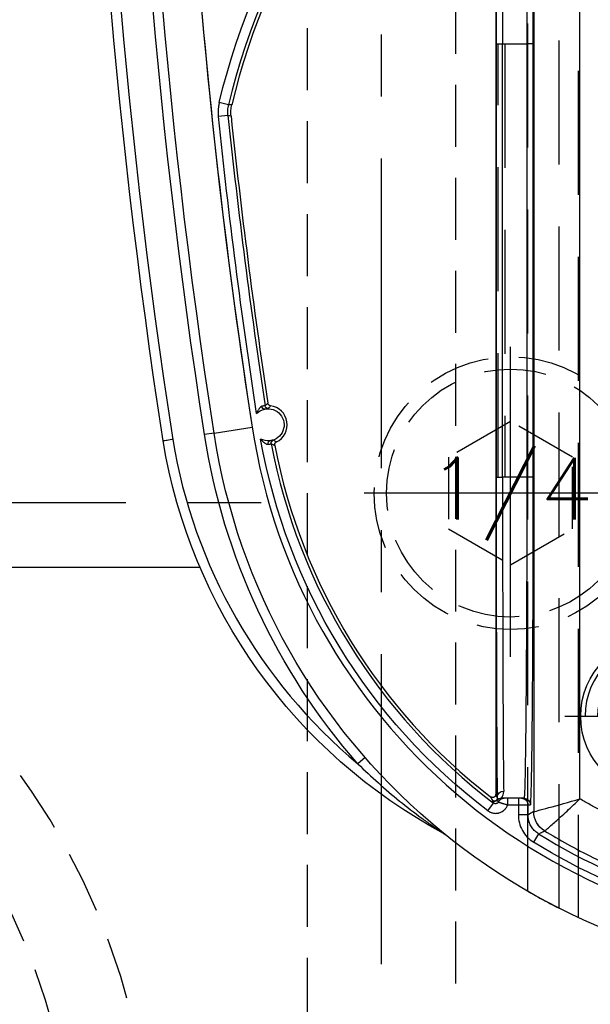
# Model space of a CAD drawing. Extents: x 2651 to 7771, y -1163 to 1075.
# Tile 78 of 256: x 4195 to 4218, y 25 to 65. Entities that reach past the tile are written whole.
import ezdxf
from ezdxf.enums import TextEntityAlignment as Align

# ---------------------------------------------------------------- set-up
doc = ezdxf.new("R2010")
doc.units = 0
doc.header["$LTSCALE"] = 10
for name, pattern in [('CENTER', [2, 1.25, -0.25, 0.25, -0.25]), ('DASHED', [0.75, 0.5, -0.25]), ('HIDDEN', [0.375, 0.25, -0.125])]:
    doc.linetypes.add(name, pattern=pattern)
doc.layers.get('0').update_dxf_attribs({"linetype": 'CONTINUOUS'})
doc.layers.get('Defpoints').update_dxf_attribs({"linetype": 'CONTINUOUS'})
for name, color, linetype in [('1', 7, 'CONTINUOUS'), ('111', 7, 'CONTINUOUS'), ('CEN', 1, 'CENTER'), ('COOL', 150, 'HIDDEN'), ('DIM', 3, 'CONTINUOUS'), ('HIDDEN', 6, 'HIDDEN'), ('PART', 7, 'CONTINUOUS'), ('PIN', 3, 'CONTINUOUS'), ('TEXT', 4, 'CONTINUOUS')]:
    doc.layers.add(name, color=color, linetype=linetype)
doc.styles.get("Standard").update_dxf_attribs({"font": 'romans.shx'})
doc.dimstyles.new('MM& INCH5', dxfattribs={"dimtxt": 5, "dimasz": 2.5, "dimexe": 1, "dimexo": 0.5, "dimtad": 0, "dimrnd": 1.38778e-17, "dimzin": 9, "dimdsep": 46, "dimtxsty": 'Standard', "dimblk": 'CLOSED', "dimcen": 0, "dimclrd": 3, "dimclre": 3, "dimclrt": 3, "dimazin": 2, "dimtfac": 0.75, "dimtofl": 0, "dimtmove": 0, "dimatfit": 3, "dimfxl": 0, "dimtolj": 1, "dimarcsym": 0})

# ---------------------------------------------------------------- blocks, each defined once
blk = doc.blocks.new('DSD')
at = {"layer": '1', "color": 6, "linetype": 'DASHED'}
for p, q in [((499.908, 528.968), (499.908, 578.104)), ((500.665, 577.737), (500.665, 520.364)), ((501.927, 577.054), (501.927, 528.968)), ((501.705, 542.875), (501.705, 560.35)), ((501.705, 560.35), (501.71, 560.35)), ((502.862, 542.875), (502.862, 560.35)), ((503.121, 560.35), (503.121, 542.875)), ((501.705, 542.875), (501.71, 542.875))]:
    blk.add_line(p, q, dxfattribs=at)
at = {"layer": '1', "color": 252, "linetype": 'Continuous'}
for p, q in [((501.496, 574.742), (501.701, 575.072)), ((501.923, 573.972), (501.923, 573.563)), ((501.923, 573.972), (502.312, 573.972)), ((502.312, 573.563), (502.312, 573.972)), ((501.692, 529.457), (501.692, 573.842)), ((501.923, 573.563), (501.825, 573.563)), ((502.312, 573.563), (501.923, 573.563)), ((502.739, 573.563), (502.312, 573.563)), ((502.312, 573.304), (502.312, 573.563)), ((502.739, 573.563), (502.739, 573.304)), ((503.542, 573.806), (503.307, 573.496)), ((499.831, 573.329), (499.831, 529.985)), ((502.997, 573.304), (502.997, 573.304)), ((508.486, 571.66), (508.779, 571.916)), ((501.71, 560.35), (501.71, 542.875)), ((501.71, 560.35), (501.969, 560.35)), ((501.969, 560.35), (502.947, 560.35)), ((501.969, 542.875), (501.969, 560.35)), ((502.947, 560.35), (502.947, 542.875)), ((503.206, 560.35), (502.947, 560.35)), ((503.206, 542.875), (503.206, 560.35)), ((514.577, 558.576), (513.04, 558.338)), ((514.577, 558.576), (514.961, 558.635)), ((514.015, 545.765), (514.402, 545.806)), ((513.988, 545.333), (514.366, 545.244)), ((501.71, 542.875), (501.969, 542.875)), ((502.947, 542.875), (501.969, 542.875)), ((503.206, 542.875), (502.947, 542.875))]:
    blk.add_line(p, q, dxfattribs=at)
at = {"layer": '1', "color": 7, "linetype": 'Continuous'}
for p, q in [((502.084, 573.304), (502.182, 573.304)), ((502.182, 573.304), (502.312, 573.304)), ((502.312, 573.304), (502.739, 573.304)), ((503.184, 573.383), (503.184, 573.383)), ((503.222, 529.912), (503.222, 573.144))]:
    blk.add_line(p, q, dxfattribs=at)
at = {"layer": '1', "color": 7, "linetype": 'Continuous', "extrusion": (0, 0, -1)}
for centre, radius, start, end in [((-488.973, 554.617), 25.908, 90, 171.2121), ((-505.511, 575.062), 0.389, 298.2789, 308.9697), ((-494.894, 555.327), 22.022, 118.2789, 170.6823), ((-512.4, 558.239), 0.648, 257.9913, 83.582), ((-512.4, 558.239), 0.648, 83.582, 117.2699), ((-258.538, 518.994), 261.153, 171.21206, 188.78794), ((-258.538, 518.994), 259.08, 171.21206, 188.78794), ((-512.4, 558.239), 0.648, 224.5869, 257.9913)]:
    blk.add_arc(centre, radius, start, end, dxfattribs=at)
at = {"layer": '1', "color": 110, "linetype": 'Continuous'}
for centre, radius, start, end in [((488.973, 554.617), 24.354, 8.7879, 90), ((258.538, 518.994), 257.526, 0, 8.78794)]:
    blk.add_arc(centre, radius, start, end, dxfattribs=at)
at = {"layer": '1', "color": 252, "linetype": 'Continuous'}
for centre, radius, start, end in [((488.973, 554.617), 24.354, 8.7879, 90), ((488.973, 554.617), 23.702, 58.1066, 90), ((488.973, 554.617), 23.704, 10.6489, 52.7905), ((494.894, 555.327), 21.633, 9.3224, 50.071), ((258.538, 518.994), 260.764, 351.21206, 8.78754), ((258.538, 518.994), 257.526, 351.21206, 8.78794), ((258.538, 518.994), 256.876, 5.98213, 8.61664), ((487.959, 551.472), 26.743, 305.0137, 346.7286)]:
    blk.add_arc(centre, radius, start, end, dxfattribs=at)
at = {"layer": '1', "color": 252, "linetype": 'Continuous', "extrusion": (0, 0, -1)}
for centre, radius, start, end in [((-488.973, 554.617), 24.091, 90, 121.8934), ((-488.973, 554.617), 24.093, 127.2095, 169.9667), ((-488.973, 554.617), 26.297, 138.866, 171.2121), ((-258.538, 518.994), 259.469, 171.21206, 188.78794), ((-258.538, 518.994), 257.265, 171.32783, 174.01787), ((-487.959, 551.472), 27.132, 193.2714, 234.9863)]:
    blk.add_arc(centre, radius, start, end, dxfattribs=at)
at = {"layer": '1', "color": 7, "linetype": 'Continuous'}
for centre, radius, start, end in [((488.973, 554.617), 23.581, 10.8903, 52.1843), ((512.4, 558.239), 0.772, 116.1921, 262.3356), ((258.538, 518.994), 256.753, 5.9868, 8.59488), ((487.959, 551.472), 26.62, 305.5251, 346.6816)]:
    blk.add_arc(centre, radius, start, end, dxfattribs=at)
at = {"layer": '1', "color": 252, "linetype": 'Continuous', "extrusion": (0, 0, -1)}
for centre, major_axis, ratio, start_param, end_param in [((500.785, 573.842), (-0.443, 0.791), 0.99995, 1.060893, 2.0807), ((500.785, 573.842), (-0.118, -0.899), 0.999771, 3.562012, 4.581812), ((502.084, 573.563), (0, 0.259), 0.999962, 3.141593, 4.712389), ((502.182, 573.563), (0, -0.259), 0.999962, 0, 1.570796), ((502.879, 573.563), (0, 0.259), 0.999963, 2.022596, 3.141593), ((502.902, 573.269), (0.259, 0.005), 0.977776, 0.020814, 1.590695), ((502.984, 573.563), (0, 0.259), 0.999925, 2.300524, 3.141593), ((502.991, 573.547), (0.218, -0.14), 0.998355, 0.160221, 1.001184), ((502.997, 573.563), (0, 0.259), 0.999931, 2.334397, 3.141593), ((502.997, 573.563), (0.005, 0.259), 0.999933, 2.31657, 3.123682), ((503.273, 573.304), (0.116, 0.057), 0.999951, 4.330161, 5.824379), ((503.278, 573.294), (0.118, 0.053), 0.999958, 4.325735, 5.786411), ((512.141, 558.974), (0.065, 0.112), 0.999983, 0.861915, 2.279678), ((512.387, 557.46), (-0.0975, 0.0853), 0.999984, 0.869298, 2.272295)]:
    blk.add_ellipse(centre, major_axis=major_axis, ratio=ratio, start_param=start_param, end_param=end_param, dxfattribs=at)
at = {"layer": '1', "color": 252, "linetype": 'Continuous'}
for centre, start_param, end_param in [((503.149, 560.35), 4.712389, 6.07201), ((503.149, 542.875), 3.278184, 4.712389)]:
    blk.add_ellipse(centre, major_axis=(0, 13.213), ratio=0.004363, start_param=start_param, end_param=end_param, dxfattribs=at)
at = {"layer": '1', "color": 7, "linetype": 'Continuous', "extrusion": (0, 0, -1)}
for centre, major_axis, ratio, start_param, end_param in [((503.281, 573.288), (0.116, 0.057), 0.999951, 4.330388, 5.82471), ((512.313, 559.012), (0.014, -0.129), 0.659067, 4.660995, 6.277384), ((512.562, 557.479), (0.027, -0.127), 0.659458, 3.147397, 4.754006)]:
    blk.add_ellipse(centre, major_axis=major_axis, ratio=ratio, start_param=start_param, end_param=end_param, dxfattribs=at)
at = {"layer": '1', "color": 7, "linetype": 'Continuous'}
for centre, start_param, end_param in [((502.89, 560.35), 4.712389, 6.07201), ((502.89, 542.875), 3.278184, 4.712389)]:
    blk.add_ellipse(centre, major_axis=(0, 12.954), ratio=0.004451, start_param=start_param, end_param=end_param, dxfattribs=at)
at = {"layer": '1', "color": 252, "linetype": 'Continuous'}
for points, knots in [([(501.259, 574.615), (500.953, 574.798), (500.314, 575.179), (499.283, 575.713), (498.144, 576.236), (496.891, 576.727), (495.524, 577.173), (494.043, 577.554), (492.449, 577.849), (490.746, 578.051), (489.574, 578.077), (488.973, 578.091)], [0, 0, 0, 0, 0.082708, 0.172517, 0.269427, 0.373438, 0.484549, 0.602761, 0.728074, 0.860487, 1, 1, 1, 1]), ([(502.312, 573.972), (502.312, 574.082), (502.298, 574.19), (502.243, 574.402), (502.202, 574.506), (502.096, 574.696), (502.03, 574.786), (501.879, 574.944), (501.795, 575.013), (501.701, 575.072)], [0, 0, 0, 0, 0.25, 0.25, 0.5, 0.5, 0.75, 0.75, 1, 1, 1, 1]), ([(501.496, 574.742), (501.491, 574.739), (501.487, 574.737), (501.462, 574.723), (501.44, 574.712), (501.366, 574.672), (501.313, 574.644), (501.259, 574.615)], [0, 0, 0, 0, 0.053761, 0.053761, 0.326805, 0.326805, 1, 1, 1, 1]), ([(501.496, 574.742), (501.545, 574.707), (501.645, 574.637), (501.765, 574.494), (501.856, 574.331), (501.913, 574.154), (501.92, 574.032), (501.923, 573.972)], [0, 0, 0, 0, 0.195853, 0.3979, 0.6021, 0.804147, 1, 1, 1, 1]), ([(508.779, 571.916), (508.507, 572.176), (507.962, 572.695), (507.101, 573.423), (506.388, 573.974), (505.891, 574.333), (505.652, 574.499), (505.511, 574.596), (505.426, 574.654), (505.377, 574.687), (505.34, 574.711), (505.331, 574.717), (505.327, 574.72)], [0, 0, 0, 0, 0.250029, 0.500054, 0.750068, 0.85008, 0.910086, 0.946085, 0.967709, 0.980612, 0.990462, 1, 1, 1, 1]), ([(501.259, 574.615), (501.255, 574.613), (501.246, 574.61), (501.201, 574.575), (501.126, 574.511), (501.001, 574.405), (500.822, 574.247), (500.603, 574.05), (500.358, 573.825), (500.093, 573.577), (499.916, 573.41), (499.831, 573.329)], [0, 0, 0, 0, 0.084674, 0.168339, 0.249944, 0.371225, 0.500049, 0.615769, 0.750155, 0.878546, 1, 1, 1, 1]), ([(503.542, 573.806), (503.526, 573.818), (503.509, 573.829), (503.483, 573.845), (503.474, 573.85), (503.46, 573.857), (503.455, 573.859), (503.446, 573.864), (503.423, 573.874), (503.38, 573.89), (503.34, 573.899), (503.31, 573.905), (503.3, 573.906), (503.28, 573.909), (503.27, 573.91), (503.239, 573.911), (503.199, 573.911), (503.158, 573.907), (503.133, 573.902), (503.128, 573.901), (503.118, 573.899), (503.113, 573.898), (503.098, 573.894), (503.069, 573.886), (503.021, 573.869), (502.985, 573.85), (502.958, 573.835), (502.95, 573.829), (502.933, 573.818), (502.908, 573.8), (502.869, 573.767), (502.842, 573.738), (502.825, 573.718), (502.822, 573.714), (502.816, 573.706), (502.807, 573.693), (502.787, 573.664), (502.772, 573.637), (502.758, 573.61), (502.754, 573.601), (502.746, 573.582), (502.743, 573.572), (502.739, 573.563)], [0, 0, 0, 0, 0.0625, 0.0625, 0.09375, 0.09375, 0.109375, 0.109375, 0.125, 0.1875, 0.25, 0.25, 0.28125, 0.28125, 0.3125, 0.3125, 0.375, 0.4375, 0.4375, 0.453125, 0.453125, 0.46875, 0.46875, 0.5, 0.5625, 0.625, 0.625, 0.65625, 0.65625, 0.6875, 0.75, 0.8125, 0.8125, 0.828125, 0.828125, 0.84375, 0.875, 0.9375, 0.9375, 0.96875, 0.96875, 1, 1, 1, 1]), ([(501.691, 573.842), (501.68, 573.843), (501.437, 573.779), (500.728, 573.584), (500.276, 573.457), (499.831, 573.329)], [0, 0, 0, 0, 0.5, 0.5, 1, 1, 1, 1]), ([(501.969, 560.35), (501.969, 560.63), (501.969, 561.203), (501.97, 562.076), (501.972, 562.974), (501.975, 563.891), (501.978, 564.822), (501.982, 565.759), (501.986, 566.692), (501.992, 567.612), (501.998, 568.508), (502.005, 569.369), (502.012, 570.181), (502.02, 570.932), (502.029, 571.606), (502.039, 572.19), (502.049, 572.669), (502.06, 573.026), (502.072, 573.259), (502.08, 573.289), (502.084, 573.304)], [0, 0, 0, 0, 0.041403, 0.084471, 0.129205, 0.175604, 0.223668, 0.273397, 0.324791, 0.377851, 0.432575, 0.488964, 0.547018, 0.606736, 0.668119, 0.731167, 0.795879, 0.862255, 0.930296, 1, 1, 1, 1]), ([(502.084, 529.921), (502.082, 529.925), (502.077, 529.934), (502.071, 530.005), (502.064, 530.115), (502.058, 530.267), (502.052, 530.458), (502.046, 530.686), (502.041, 530.947), (502.035, 531.241), (502.03, 531.564), (502.025, 531.915), (502.021, 532.29), (502.016, 532.688), (502.012, 533.107), (502.008, 533.544), (502.004, 533.997), (502, 534.464), (501.996, 534.942), (501.993, 535.431), (501.99, 535.928), (501.987, 536.43), (501.985, 536.938), (501.982, 537.448), (501.98, 537.959), (501.978, 538.471), (501.976, 538.981), (501.974, 539.488), (501.973, 539.991), (501.972, 540.489), (501.971, 540.981), (501.97, 541.466), (501.969, 541.943), (501.969, 542.412), (501.969, 542.722), (501.969, 542.875)], [0, 0, 0, 0, 0.038023, 0.075563, 0.112621, 0.149196, 0.185289, 0.2209, 0.256028, 0.290673, 0.324837, 0.358517, 0.391715, 0.424431, 0.456664, 0.488415, 0.519683, 0.550468, 0.580772, 0.610592, 0.63993, 0.668786, 0.697159, 0.72505, 0.752458, 0.779383, 0.805826, 0.831787, 0.857265, 0.88226, 0.906773, 0.930804, 0.954352, 0.977417, 1, 1, 1, 1])]:
    blk.add_open_spline(points, degree=3, knots=knots, dxfattribs=at)
at = {"layer": '1', "color": 7, "linetype": 'Continuous'}
for points, knots in [([(501.929, 577.053), (501.925, 577.056), (501.77, 577.146), (501.296, 577.409), (500.985, 577.575), (500.665, 577.737)], [0, 0, 0, 0, 0.5, 0.5, 1, 1, 1, 1]), ([(503.111, 573.45), (503.106, 573.452), (503.102, 573.454), (503.098, 573.455), (503.093, 573.457), (503.089, 573.459), (503.085, 573.461), (503.08, 573.462), (503.076, 573.464), (503.072, 573.466), (503.067, 573.468), (503.063, 573.469), (503.058, 573.471), (503.037, 573.479), (503.022, 573.484), (503, 573.492), (502.996, 573.493), (502.987, 573.496), (502.973, 573.501), (502.948, 573.508), (502.928, 573.515), (502.911, 573.519), (502.906, 573.521), (502.895, 573.524), (502.889, 573.526), (502.861, 573.533), (502.838, 573.539), (502.807, 573.547), (502.801, 573.548), (502.789, 573.551), (502.783, 573.553), (502.764, 573.557), (502.752, 573.56), (502.739, 573.563)], [0, 0, 0, 0, 0.0625, 0.0625, 0.09375, 0.09375, 0.125, 0.125, 0.25, 0.25, 0.3125, 0.3125, 0.375, 0.375, 0.5, 0.5, 0.53125, 0.53125, 0.5625, 0.625, 0.6875, 0.6875, 0.71875, 0.71875, 0.75, 0.75, 0.875, 0.875, 0.90625, 0.90625, 0.9375, 0.9375, 1, 1, 1, 1]), ([(503.112, 573.45), (503.117, 573.458), (503.122, 573.466), (503.134, 573.481), (503.14, 573.488), (503.152, 573.497), (503.155, 573.5), (503.164, 573.505), (503.168, 573.507), (503.181, 573.513), (503.189, 573.517), (503.199, 573.519), (503.204, 573.52), (503.208, 573.521), (503.215, 573.522), (503.227, 573.523), (503.237, 573.522), (503.242, 573.522), (503.246, 573.521), (503.251, 573.521), (503.263, 573.519), (503.274, 573.515), (503.283, 573.511), (503.287, 573.509), (503.291, 573.507), (503.298, 573.503), (503.304, 573.499), (503.307, 573.496)], [0, 0, 0, 0, 0.125, 0.125, 0.25, 0.25, 0.3125, 0.3125, 0.375, 0.375, 0.5, 0.5, 0.53125, 0.53125, 0.5625, 0.625, 0.6875, 0.6875, 0.71875, 0.71875, 0.75, 0.875, 0.875, 0.90625, 0.90625, 0.9375, 1, 1, 1, 1]), ([(502.739, 573.304), (502.744, 573.304), (502.749, 573.304), (502.757, 573.304), (502.762, 573.304), (502.773, 573.304), (502.778, 573.304), (502.782, 573.304), (502.787, 573.304), (502.792, 573.304), (502.796, 573.304), (502.801, 573.304), (502.806, 573.304), (502.81, 573.304), (502.815, 573.304), (502.82, 573.304), (502.825, 573.304), (502.829, 573.304), (502.834, 573.304), (502.839, 573.304), (502.843, 573.304), (502.848, 573.304), (502.853, 573.304), (502.857, 573.304), (502.862, 573.304), (502.867, 573.304), (502.871, 573.304), (502.876, 573.304), (502.881, 573.304)], [0, 0, 0, 0, 0.0625, 0.0625, 0.125, 0.125, 0.25, 0.25, 0.3125, 0.3125, 0.375, 0.4375, 0.46875, 0.46875, 0.5, 0.5, 0.625, 0.625, 0.6875, 0.6875, 0.71875, 0.71875, 0.75, 0.875, 0.875, 0.9375, 0.9375, 1, 1, 1, 1]), ([(502.879, 573.304), (502.894, 573.304), (502.91, 573.304), (502.936, 573.304), (502.945, 573.304), (502.963, 573.304), (502.973, 573.304), (502.984, 573.304)], [0, 0, 0, 0, 0.5, 0.5, 0.75, 0.75, 1, 1, 1, 1]), ([(502.991, 573.288), (502.989, 573.284), (502.985, 573.279), (502.977, 573.267), (502.973, 573.26), (502.966, 573.248), (502.963, 573.244), (502.958, 573.235), (502.956, 573.231), (502.948, 573.217), (502.943, 573.206), (502.928, 573.172), (502.918, 573.146), (502.908, 573.101), (502.906, 573.085), (502.902, 573.052), (502.901, 573.034), (502.902, 573.016)], [0, 0, 0, 0, 0.125, 0.125, 0.25, 0.25, 0.3125, 0.3125, 0.375, 0.375, 0.5, 0.5, 0.75, 0.75, 0.875, 0.875, 1, 1, 1, 1]), ([(503.177, 573.39), (503.165, 573.4), (503.154, 573.41), (503.132, 573.43), (503.122, 573.44), (503.112, 573.45)], [0, 0, 0, 0, 0.5, 0.5, 1, 1, 1, 1]), ([(503.161, 573.269), (503.16, 573.276), (503.16, 573.282), (503.161, 573.295), (503.163, 573.313), (503.167, 573.328), (503.173, 573.345), (503.176, 573.353), (503.181, 573.365), (503.183, 573.37), (503.184, 573.374)], [0, 0, 0, 0, 0.125, 0.125, 0.25, 0.5, 0.5, 0.75, 0.75, 1, 1, 1, 1]), ([(503.222, 573.144), (503.222, 573.15), (503.223, 573.162), (503.225, 573.174), (503.228, 573.182), (503.229, 573.186), (503.231, 573.191), (503.234, 573.2), (503.239, 573.208), (503.243, 573.214), (503.246, 573.218), (503.248, 573.222), (503.251, 573.226), (503.256, 573.232), (503.265, 573.241), (503.274, 573.248), (503.281, 573.253), (503.285, 573.255), (503.289, 573.258), (503.297, 573.262), (503.306, 573.265), (503.313, 573.268), (503.318, 573.269), (503.322, 573.27), (503.327, 573.271), (503.335, 573.273), (503.347, 573.274), (503.359, 573.274), (503.367, 573.273), (503.372, 573.272), (503.377, 573.271), (503.386, 573.269), (503.394, 573.267), (503.405, 573.262), (503.411, 573.26), (503.421, 573.254), (503.426, 573.25), (503.431, 573.246)], [0, 0, 0, 0, 0.0625, 0.125, 0.125, 0.15625, 0.15625, 0.1875, 0.25, 0.25, 0.28125, 0.28125, 0.3125, 0.3125, 0.375, 0.4375, 0.4375, 0.46875, 0.46875, 0.5, 0.5625, 0.5625, 0.59375, 0.59375, 0.625, 0.625, 0.6875, 0.75, 0.75, 0.78125, 0.78125, 0.8125, 0.875, 0.875, 0.9375, 0.9375, 1, 1, 1, 1]), ([(512.13, 559.073), (512.131, 559.066), (512.132, 559.052), (512.132, 559.038), (512.13, 559.028), (512.129, 559.023), (512.128, 559.017), (512.125, 559.007), (512.121, 558.997), (512.117, 558.988), (512.115, 558.984), (512.111, 558.978), (512.106, 558.969), (512.099, 558.961), (512.092, 558.954), (512.088, 558.951), (512.083, 558.947), (512.075, 558.94), (512.066, 558.935), (512.06, 558.932)], [0, 0, 0, 0, 0.125, 0.25, 0.25, 0.3125, 0.3125, 0.375, 0.5, 0.5, 0.5625, 0.5625, 0.625, 0.75, 0.75, 0.8125, 0.8125, 0.875, 1, 1, 1, 1]), ([(512.186, 558.851), (512.19, 558.852), (512.194, 558.855), (512.199, 558.856), (512.203, 558.857), (512.208, 558.859), (512.212, 558.86), (512.217, 558.861), (512.221, 558.862), (512.239, 558.867), (512.255, 558.871), (512.269, 558.874), (512.274, 558.875), (512.283, 558.876), (512.299, 558.879), (512.316, 558.881), (512.328, 558.883)], [0, 0, 0, 0, 0.125, 0.25, 0.375, 0.375, 0.4375, 0.4375, 0.5, 0.625, 0.75, 0.75, 0.8125, 0.8125, 0.875, 1, 1, 1, 1]), ([(512.397, 559.027), (512.387, 559.026), (512.378, 559.025), (512.364, 559.023), (512.359, 559.023), (512.354, 559.022), (512.35, 559.021), (512.345, 559.02), (512.336, 559.018), (512.32, 559.014), (512.308, 559.011), (512.304, 559.009), (512.299, 559.008), (512.295, 559.007), (512.29, 559.005), (512.286, 559.004), (512.281, 559.002), (512.277, 559.001), (512.273, 558.997), (512.268, 558.998)], [0, 0, 0, 0, 0.125, 0.125, 0.1875, 0.1875, 0.21875, 0.21875, 0.25, 0.375, 0.5, 0.5, 0.5625, 0.5625, 0.625, 0.625, 0.75, 0.875, 1, 1, 1, 1]), ([(512.698, 558.814), (512.695, 558.818), (512.692, 558.821), (512.689, 558.825), (512.686, 558.828), (512.683, 558.832), (512.676, 558.841), (512.671, 558.847), (512.654, 558.866), (512.643, 558.878), (512.62, 558.901), (512.608, 558.913), (512.584, 558.934), (512.571, 558.945), (512.556, 558.957), (512.552, 558.96), (512.546, 558.965), (512.536, 558.972), (512.526, 558.979), (512.506, 558.992), (512.492, 559), (512.476, 559.008), (512.471, 559.01), (512.465, 559.013), (512.461, 559.015), (512.451, 559.018), (512.444, 559.021), (512.43, 559.025), (512.424, 559.026), (512.415, 559.027), (512.411, 559.027), (512.406, 559.028), (512.401, 559.028), (512.397, 559.027)], [0, 0, 0, 0, 0.015625, 0.015625, 0.03125, 0.0625, 0.0625, 0.125, 0.125, 0.25, 0.25, 0.375, 0.375, 0.5, 0.5, 0.53125, 0.53125, 0.5625, 0.625, 0.625, 0.75, 0.75, 0.78125, 0.78125, 0.8125, 0.8125, 0.875, 0.875, 0.9375, 0.9375, 0.96875, 0.96875, 1, 1, 1, 1]), ([(516.241, 558.831), (516.255, 558.833), (516.268, 558.835), (516.282, 558.838), (516.325, 558.844), (516.367, 558.851), (516.406, 558.857), (516.445, 558.864), (516.481, 558.869), (516.511, 558.874), (516.542, 558.879), (516.568, 558.883), (516.586, 558.886), (516.605, 558.889), (516.617, 558.891), (516.621, 558.892), (516.626, 558.892)], [0, 0, 0, 0, 0.067918, 0.067918, 0.067918, 0.282665, 0.282665, 0.282665, 0.497412, 0.497412, 0.497412, 0.712159, 0.712159, 0.712159, 0.926902, 1, 1, 1, 1]), ([(512.535, 557.606), (512.523, 557.603), (512.512, 557.601), (512.496, 557.598), (512.491, 557.598), (512.481, 557.596), (512.476, 557.596), (512.463, 557.594), (512.446, 557.592), (512.432, 557.592), (512.426, 557.593), (512.422, 557.589), (512.417, 557.593), (512.412, 557.589), (512.408, 557.592), (512.396, 557.586), (512.398, 557.594), (512.385, 557.587), (512.389, 557.59)], [0, 0, 0, 0, 0.125, 0.125, 0.1875, 0.1875, 0.25, 0.25, 0.375, 0.5, 0.5, 0.5625, 0.5625, 0.625, 0.625, 0.75, 0.875, 1, 1, 1, 1]), ([(512.646, 557.492), (512.65, 557.493), (512.655, 557.494), (512.659, 557.496), (512.668, 557.499), (512.677, 557.504), (512.685, 557.51), (512.689, 557.513), (512.694, 557.516), (512.697, 557.519), (512.705, 557.526), (512.711, 557.531), (512.727, 557.547), (512.737, 557.558), (512.749, 557.573), (512.752, 557.577), (512.757, 557.583), (512.759, 557.587), (512.766, 557.596), (512.771, 557.603), (512.784, 557.623), (512.792, 557.636), (512.808, 557.665), (512.816, 557.679), (512.827, 557.701), (512.83, 557.708), (512.837, 557.723), (512.84, 557.731), (512.847, 557.746), (512.851, 557.757), (512.857, 557.771), (512.859, 557.777), (512.862, 557.784)], [0, 0, 0, 0, 0.03125, 0.03125, 0.0625, 0.125, 0.125, 0.15625, 0.15625, 0.1875, 0.1875, 0.25, 0.25, 0.375, 0.375, 0.40625, 0.40625, 0.4375, 0.4375, 0.5, 0.5, 0.625, 0.625, 0.75, 0.75, 0.8125, 0.8125, 0.875, 0.875, 0.9375, 0.96875, 1, 1, 1, 1]), ([(512.297, 557.474), (512.304, 557.473), (512.318, 557.47), (512.331, 557.465), (512.34, 557.461), (512.344, 557.458), (512.349, 557.455), (512.358, 557.45), (512.366, 557.443), (512.373, 557.436), (512.376, 557.433), (512.38, 557.428), (512.387, 557.42), (512.392, 557.411), (512.397, 557.402), (512.399, 557.398), (512.401, 557.392), (512.405, 557.382), (512.407, 557.372), (512.408, 557.365)], [0, 0, 0, 0, 0.125, 0.25, 0.25, 0.3125, 0.3125, 0.375, 0.5, 0.5, 0.5625, 0.5625, 0.625, 0.75, 0.75, 0.8125, 0.8125, 0.875, 1, 1, 1, 1]), ([(512.515, 557.48), (512.52, 557.481), (512.524, 557.48), (512.529, 557.48), (512.534, 557.479), (512.538, 557.479), (512.543, 557.479), (512.548, 557.479), (512.552, 557.48), (512.569, 557.48), (512.584, 557.481), (512.59, 557.482), (512.595, 557.483), (512.6, 557.483), (512.604, 557.484), (512.609, 557.484), (512.622, 557.486), (512.637, 557.489), (512.647, 557.492)], [0, 0, 0, 0, 0.125, 0.25, 0.375, 0.375, 0.4375, 0.4375, 0.5, 0.625, 0.75, 0.75, 0.78125, 0.78125, 0.8125, 0.8125, 0.875, 1, 1, 1, 1])]:
    blk.add_open_spline(points, degree=3, knots=knots, dxfattribs=at)
blk.add_rational_spline([(488.925, 576.277), (492.78, 576.276), (496.501, 575.27), (499.831, 573.329)], [1, 0.976931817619, 0.976931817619, 1], degree=3, dxfattribs=at)
for points, degree in [([(501.259, 574.615), (501.259, 574.615), (501.259, 574.615), (501.259, 574.615)], 3), ([(501.692, 573.842), (501.691, 573.842), (501.691, 573.842), (501.691, 573.842)], 3), ([(502.984, 573.304), (502.997, 573.304)], 1), ([(502.997, 573.304), (502.991, 573.288)], 1), ([(503.184, 573.383), (503.177, 573.39)], 1), ([(503.184, 573.374), (503.184, 573.383)], 1), ([(513.891, 545.773), (513.895, 545.737), (513.9, 545.664), (513.897, 545.555), (513.886, 545.447), (513.872, 545.375), (513.863, 545.34)], 3), ([(514.015, 545.765), (514.019, 545.729), (514.024, 545.656), (514.021, 545.548), (514.01, 545.44), (513.996, 545.368), (513.988, 545.333)], 3)]:
    blk.add_open_spline(points, degree=degree, dxfattribs=at)
at = {"layer": '1', "color": 252, "linetype": 'Continuous'}
for points, degree in [([(501.692, 573.842), (501.769, 573.886), (501.846, 573.929), (501.923, 573.972)], 3), ([(503.352, 573.406), (503.337, 573.436), (503.322, 573.466), (503.307, 573.496)], 3), ([(503.161, 573.269), (503.181, 573.228), (503.202, 573.186), (503.222, 573.144)], 3), ([(503.357, 573.397), (503.352, 573.406)], 1), ([(503.36, 573.391), (503.357, 573.397)], 1), ([(503.431, 573.246), (503.407, 573.295), (503.384, 573.343), (503.36, 573.391)], 3), ([(512.06, 558.932), (512.102, 558.907), (512.143, 558.88), (512.184, 558.852)], 3), ([(512.269, 558.998), (512.245, 559.011), (512.199, 559.037), (512.153, 559.061), (512.13, 559.073)], 3), ([(512.389, 557.59), (512.359, 557.549), (512.329, 557.511), (512.297, 557.474)], 3), ([(512.408, 557.365), (512.426, 557.383), (512.462, 557.42), (512.497, 557.46), (512.515, 557.48)], 3), ([(514.015, 545.765), (513.974, 545.768), (513.933, 545.77), (513.891, 545.773)], 3), ([(514.366, 545.244), (514.377, 545.29), (514.395, 545.383), (514.41, 545.523), (514.413, 545.664), (514.407, 545.758), (514.402, 545.806)], 3), ([(513.863, 545.34), (513.905, 545.337), (513.946, 545.335), (513.988, 545.333)], 3)]:
    blk.add_open_spline(points, degree=degree, dxfattribs=at)
for points in [[(501.825, 573.563), (501.757, 573.563), (501.71, 568.09), (501.71, 560.35)], [(501.71, 542.875), (501.71, 535.135), (501.757, 529.662), (501.825, 529.662)]]:
    blk.add_rational_spline(points, [1, 0.804737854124, 0.804737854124, 1], degree=3, dxfattribs=at)
blk = doc.blocks.new('*U25', base_point=(1674.051, 1330.198))
at = {"layer": 'HIDDEN', "color": 110}
for radius in [28.575, 25.4]:
    blk.add_circle((1674.051, 1330.198), radius, dxfattribs=at)
blk = doc.blocks.new('*D184')
at = {"layer": 'Defpoints', "color": 0}
for p in [(4171.684, 387.642), (4446.684, 12.642), (4473.321, 12.642)]:
    blk.add_point(p, dxfattribs=at)
at = {"layer": 'DIM', "color": 3, "lineweight": -2}
blk.add_line((4447.184, 12.642), (4473.321, 12.642), dxfattribs=at)
at = {"layer": 'DIM', "color": 3, "insert": (4499.065, 12.642), "char_height": 5, "attachment_point": 5}
blk.add_mtext('\\A1;375 [14.764]', dxfattribs=at)
blk = doc.blocks.new('_Closed')
at = {"color": 0, "linetype": 'ByBlock', "lineweight": -2}
for p, q in [((-1, 0.167), (0, 0)), ((-1, 0.167), (-1, -0.167)), ((0, 0), (-1, -0.167)), ((0, 0), (-1, 0))]:
    blk.add_line(p, q, dxfattribs=at)
blk = doc.blocks.new('*D185')
at = {"layer": 'Defpoints', "color": 0}
for p in [(4171.684, 387.642), (4446.684, 55.642), (4473.321, 55.642)]:
    blk.add_point(p, dxfattribs=at)
at = {"layer": 'DIM', "color": 3, "lineweight": -2}
blk.add_line((4447.184, 55.642), (4473.321, 55.642), dxfattribs=at)
at = {"layer": 'DIM', "color": 3, "insert": (4499.065, 55.642), "char_height": 5, "attachment_point": 5}
blk.add_mtext('\\A1;332 [13.071]', dxfattribs=at)
blk = doc.blocks.new('*D186')
at = {"layer": 'Defpoints', "color": 0}
for p in [(4171.684, 387.642), (4381.212, -22.358), (4473.321, -22.358)]:
    blk.add_point(p, dxfattribs=at)
at = {"layer": 'DIM', "color": 3, "lineweight": -2}
blk.add_line((4381.712, -22.358), (4473.321, -22.358), dxfattribs=at)
at = {"layer": 'DIM', "color": 3, "insert": (4499.065, -22.358), "char_height": 5, "attachment_point": 5}
blk.add_mtext('\\A1;410 [16.142]', dxfattribs=at)
blk = doc.blocks.new('*D187')
at = {"layer": 'Defpoints', "color": 0}
for p in [(4171.684, 387.642), (4274.104, -57.358), (4473.321, -57.358)]:
    blk.add_point(p, dxfattribs=at)
at = {"layer": 'DIM', "color": 3, "lineweight": -2}
blk.add_line((4274.604, -57.358), (4473.321, -57.358), dxfattribs=at)
at = {"layer": 'DIM', "color": 3, "insert": (4496.684, -57.358), "char_height": 5, "attachment_point": 5}
blk.add_mtext('\\A1;445 [17.52]', dxfattribs=at)
blk = doc.blocks.new('*D188')
at = {"layer": 'Defpoints', "color": 0}
for p in [(4171.684, 387.642), (4271.924, -104.358), (4473.321, -104.358)]:
    blk.add_point(p, dxfattribs=at)
at = {"layer": 'DIM', "color": 3, "lineweight": -2}
blk.add_line((4272.424, -104.358), (4473.321, -104.358), dxfattribs=at)
at = {"layer": 'DIM', "color": 3, "insert": (4496.684, -104.358), "char_height": 5, "attachment_point": 5}
blk.add_mtext('\\A1;492 [19.37]', dxfattribs=at)
blk = doc.blocks.new('*D189')
at = {"layer": 'Defpoints', "color": 0}
for p in [(4171.684, 387.642), (4285.884, -124.358), (4473.321, -124.358)]:
    blk.add_point(p, dxfattribs=at)
at = {"layer": 'DIM', "color": 3, "lineweight": -2}
blk.add_line((4286.384, -124.358), (4473.321, -124.358), dxfattribs=at)
at = {"layer": 'DIM', "color": 3, "insert": (4499.065, -124.358), "char_height": 5, "attachment_point": 5}
blk.add_mtext('\\A1;512 [20.157]', dxfattribs=at)
blk = doc.blocks.new('*D193')
at = {"layer": 'Defpoints', "color": 0}
for p in [(4171.684, 387.642), (4401.864, -82.358), (4473.321, -82.358)]:
    blk.add_point(p, dxfattribs=at)
at = {"layer": 'DIM', "color": 3, "lineweight": -2}
blk.add_line((4402.364, -82.358), (4473.321, -82.358), dxfattribs=at)
at = {"layer": 'DIM', "color": 3, "insert": (4499.065, -82.358), "char_height": 5, "attachment_point": 5}
blk.add_mtext('\\A1;470 [18.504]', dxfattribs=at)
blk = doc.blocks.new('*D199')
at = {"layer": 'Defpoints', "color": 0}
for p in [(4171.684, 387.642), (4256.684, -119.598), (4256.684, -149.953)]:
    blk.add_point(p, dxfattribs=at)
at = {"layer": 'DIM', "color": 3, "lineweight": -2}
blk.add_line((4256.684, -120.098), (4256.684, -149.953), dxfattribs=at)
at = {"layer": 'DIM', "color": 3, "insert": (4256.684, -170.935), "char_height": 5, "attachment_point": 5, "rotation": 90}
blk.add_mtext('\\A1;85 [3.346]', dxfattribs=at)
blk = doc.blocks.new('*D200')
at = {"layer": 'Defpoints', "color": 0}
for p in [(4171.684, 387.642), (4278.684, -131.558), (4278.684, -149.953)]:
    blk.add_point(p, dxfattribs=at)
at = {"layer": 'DIM', "color": 3, "lineweight": -2}
blk.add_line((4278.684, -132.058), (4278.684, -149.953), dxfattribs=at)
at = {"layer": 'DIM', "color": 3, "insert": (4278.684, -172.959), "char_height": 5, "attachment_point": 5, "rotation": 90}
blk.add_mtext('\\A1;107 [4.213]', dxfattribs=at)
blk = doc.blocks.new('*D201')
at = {"layer": 'Defpoints', "color": 0}
for p in [(4171.684, 387.642), (4296.684, -137.358), (4296.684, -149.953)]:
    blk.add_point(p, dxfattribs=at)
at = {"layer": 'DIM', "color": 3, "lineweight": -2}
blk.add_line((4296.684, -137.858), (4296.684, -149.953), dxfattribs=at)
at = {"layer": 'DIM', "color": 3, "insert": (4296.684, -172.959), "char_height": 5, "attachment_point": 5, "rotation": 90}
blk.add_mtext('\\A1;125 [4.921]', dxfattribs=at)
blk = doc.blocks.new('*D202')
at = {"layer": 'Defpoints', "color": 0}
for p in [(4171.684, 387.642), (4246.684, -84.778), (4246.684, -149.953)]:
    blk.add_point(p, dxfattribs=at)
at = {"layer": 'DIM', "color": 3, "lineweight": -2}
blk.add_line((4246.684, -85.278), (4246.684, -149.953), dxfattribs=at)
at = {"layer": 'DIM', "color": 3, "insert": (4246.684, -170.935), "char_height": 5, "attachment_point": 5, "rotation": 90}
blk.add_mtext('\\A1;75 [2.953]', dxfattribs=at)
blk = doc.blocks.new('*D203')
at = {"layer": 'Defpoints', "color": 0}
for p in [(4171.684, 387.642), (4368.684, -115.538), (4368.684, -149.953)]:
    blk.add_point(p, dxfattribs=at)
at = {"layer": 'DIM', "color": 3, "lineweight": -2}
blk.add_line((4368.684, -116.038), (4368.684, -149.953), dxfattribs=at)
at = {"layer": 'DIM', "color": 3, "insert": (4368.684, -172.959), "char_height": 5, "attachment_point": 5, "rotation": 90}
blk.add_mtext('\\A1;197 [7.756]', dxfattribs=at)
blk = doc.blocks.new('A$C2C2739AE')
at = {"layer": '111', "color": 110, "linetype": 'DASHED'}
blk.add_line((15, 57.62), (32.954, 57.62), dxfattribs=at)
at = {"layer": '111', "color": 110, "linetype": 'Continuous'}
blk.add_line((30.487, 55), (16.746, 55), dxfattribs=at)
blk = doc.blocks.new('*U10', base_point=(1624.618, 1808.955))
for p, q in [((1624.618, 1811.842), (1622.118, 1810.399)), ((1627.118, 1810.398), (1624.618, 1811.842)), ((1622.118, 1810.399), (1622.118, 1807.512)), ((1627.118, 1807.511), (1627.118, 1810.398)), ((1622.118, 1807.512), (1624.618, 1806.068)), ((1624.618, 1806.068), (1627.118, 1807.511))]:
    blk.add_line(p, q)
for radius in [5.5, 5]:
    blk.add_circle((1624.618, 1808.955), radius)
at = {"layer": 'CEN'}
for p, q in [((1624.618, 1815.555), (1624.618, 1802.355)), ((1618.018, 1808.955), (1631.218, 1808.955))]:
    blk.add_line(p, q, dxfattribs=at)
blk = doc.blocks.new('*U6', base_point=(965.4695, 1808.9548))
blk.add_circle((965.4695, 1808.9548), 0.5)
for radius, start, end in [(0.4724, 90, 180), (0.3937, 90, 180), (0.315, 90, 180), (0.2362, 90, 180), (0.1575, 90, 180), (0.0787, 90, 180), (0.0787, 270, 0), (0.1575, 270, 0), (0.2362, 270, 0), (0.315, 270, 0), (0.3937, 270, 0), (0.4724, 270, 0)]:
    blk.add_arc((965.4695, 1808.9548), radius, start, end)
at = {"layer": 'PIN'}
for p, q in [((965.4695, 1809.5548), (965.4695, 1808.3548)), ((964.8695, 1808.9548), (966.0695, 1808.9548))]:
    blk.add_line(p, q, dxfattribs=at)

msp = doc.modelspace()

# ---------------------------------------------------------------- linework, layer by layer
at = {"layer": 'COOL', "color": 1, "linetype": 'CENTER'}
msp.add_line((4209.484, -113.358), (4209.478, 677.374), dxfattribs=at)
at = {"layer": 'COOL'}
msp.add_lwpolyline([(4212.485, -101.64), (4212.478, 675.642), (4209.478, 677.374), (4206.478, 675.642), (4206.485, -101.64)], dxfattribs=at)

# ---------------------------------------------------------------- block references
at = {"layer": 'DIM'}
msp.add_blockref('A$C2C2739AE', (4171.684, -12.358), dxfattribs=at)
at = {"layer": 'DIM', "rotation": 180}
msp.add_blockref('DSD', (4717.309, 606.636), dxfattribs=at)
at = {"layer": 'HIDDEN', "rotation": 180}
msp.add_blockref('*U10', (4214.684, 45.642), dxfattribs=at)
at = {"layer": 'PART', "xscale": -1, "rotation": 180}
msp.add_blockref('*U25', (4171.684, 17.642), dxfattribs=at)
at = {"layer": 'PIN', "xscale": 6.35, "yscale": 6.35, "zscale": 6.35}
msp.add_blockref('*U6', (4220.684, 36.642), dxfattribs=at)

# ---------------------------------------------------------------- texts
at = {"layer": 'TEXT'}
msp.add_text('1/4', height=2.5, dxfattribs=at).set_placement((4214.684, 45.642), align=Align.MIDDLE)

# ---------------------------------------------------------------- dimensions: what is measured, and where the dimension line sits
at = {"layer": 'DIM'}
for feature_location, offset, dtype, picture, middle in [((4446.684, 12.642), (26.637, 0), 0, '*D184', (4499.065, 12.642)), ((4446.684, 55.642), (26.637, 0), 0, '*D185', (4499.065, 55.642)), ((4381.212, -22.358), (92.109, 0), 0, '*D186', (4499.065, -22.358)), ((4274.104, -57.358), (199.217, 0), 0, '*D187', (4496.684, -57.358)), ((4271.924, -104.358), (201.397, 0), 0, '*D188', (4496.684, -104.358)), ((4285.884, -124.358), (187.437, 0), 0, '*D189', (4499.065, -124.358)), ((4401.864, -82.358), (71.457, 0), 0, '*D193', (4499.065, -82.358)), ((4256.684, -119.598), (0, -30.355), 1, '*D199', (4256.684, -170.935)), ((4278.684, -131.558), (0, -18.395), 1, '*D200', (4278.684, -172.959)), ((4296.684, -137.358), (0, -12.595), 1, '*D201', (4296.684, -172.959)), ((4246.684, -84.778), (0, -65.175), 1, '*D202', (4246.684, -170.935)), ((4368.684, -115.538), (0, -34.415), 1, '*D203', (4368.684, -172.959))]:
    dim = msp.add_ordinate_dim(feature_location=feature_location, offset=offset, dtype=dtype, origin=(4171.684, 387.642), dimstyle='MM& INCH5', dxfattribs=at)
    dim.commit()
    dim.dimension.update_dxf_attribs({"geometry": picture, "text_midpoint": middle})

doc.saveas('drawing.dxf')
